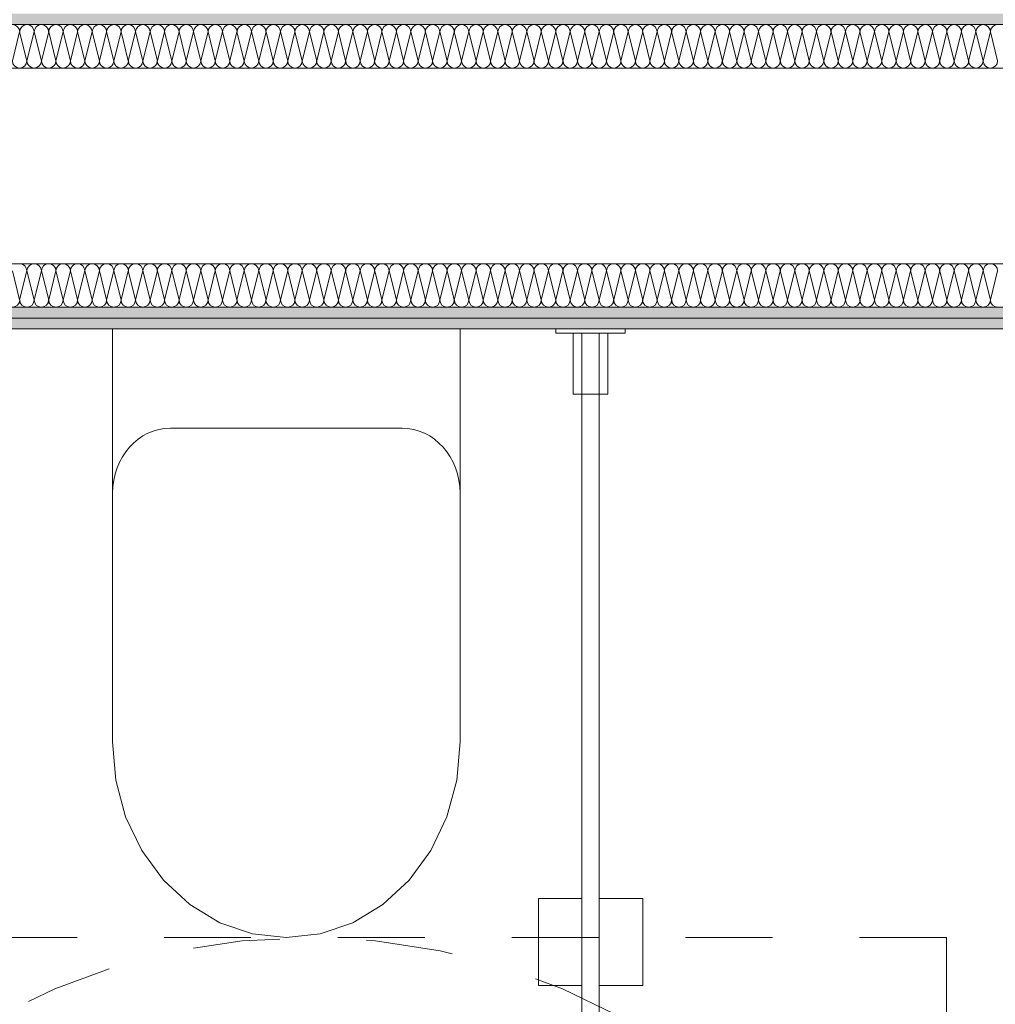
# Model space of a CAD drawing. Header units: metres. Extents: x -3.5 to 65.3, y -10.9 to 16.7.
# Tile 150 of 165: x 45.8 to 47, y 2.1 to 3.2. Entities that reach past the tile are written whole.
import ezdxf

# ---------------------------------------------------------------- set-up
doc = ezdxf.new("R2010")
doc.units = ezdxf.units.M
doc.header["$MEASUREMENT"] = 0
doc.linetypes.add('Strichlinie eng', pattern=[0.046, 0.03, -0.016])
doc.linetypes.add('STRICHPUNKT', pattern=[0.015, 0.0075, -0.00375, 0, -0.00375])
for name, color, linetype in [('102 - Bemaßung_ Beschriftung.Detail_ Ausschnitt', 7, 'Continuous'), ('606 - Struktur.Wand Innen Ausbau', 7, 'Continuous'), ('650 - Abdeckung.Fußboden Aufbau', 7, 'Continuous'), ('702 - Einrichtung.Möbel Sanitär', 7, 'Continuous'), ('802 - HKLSE.Sanitär', 7, 'Continuous')]:
    doc.layers.add(name, color=color, linetype=linetype)
doc.styles.add('ERSTELLTER_STIL_1', font='txt')
doc.dimstyles.new('ERSTELLTER_STIL__3', dxfattribs={"dimtxt": 0.04, "dimasz": 0.02128, "dimexe": 0.18, "dimexo": 0.0625, "dimgap": 0, "dimtad": 1, "dimtih": 1, "dimtoh": 1, "dimzin": 0, "dimdsep": 46, "dimtxsty": 'ERSTELLTER_STIL_1', "dimblk": 'ARROWHEAD_2', "dimblk1": 'ARROWHEAD_2', "dimblk2": 'ARROWHEAD_2', "dimcen": 0.09, "dimse1": 1, "dimse2": 1, "dimclrd": 7, "dimclre": 7, "dimclrt": 7, "dimazin": 0, "dimtfac": 1, "dimtdec": 4, "dimtmove": 0, "dimatfit": 3, "dimfxl": 1, "dimtolj": 1, "dimtzin": 0, "dimarcsym": 0})
pattern_1 = [(45, (0, 0), (-0.0070710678, 0.0070710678), [0, -0.01])]

# ---------------------------------------------------------------- blocks, each defined once
blk = doc.blocks.new('*X52')
at = {"layer": '606 - Struktur.Wand Innen Ausbau', "color": 7, "linetype": 'Continuous', "lineweight": 5}
for p, q in [((45.8333, 2.8933), (45.825, 2.9267)), ((45.8333, 2.8933), (45.8417, 2.9267)), ((45.85, 2.8933), (45.8417, 2.9267)), ((45.85, 2.8933), (45.8583, 2.9267)), ((45.8667, 2.8933), (45.8583, 2.9267)), ((45.8667, 2.8933), (45.875, 2.9267)), ((45.8833, 2.8933), (45.875, 2.9267)), ((45.8833, 2.8933), (45.8917, 2.9267)), ((45.9, 2.8933), (45.8917, 2.9267)), ((45.9, 2.8933), (45.9083, 2.9267)), ((45.9167, 2.8933), (45.9083, 2.9267)), ((45.9167, 2.8933), (45.925, 2.9267)), ((45.9333, 2.8933), (45.925, 2.9267)), ((45.9333, 2.8933), (45.9417, 2.9267)), ((45.95, 2.8933), (45.9417, 2.9267)), ((45.95, 2.8933), (45.9583, 2.9267)), ((45.9667, 2.8933), (45.9583, 2.9267)), ((45.9667, 2.8933), (45.975, 2.9267)), ((45.9833, 2.8933), (45.975, 2.9267)), ((45.9833, 2.8933), (45.9917, 2.9267)), ((46, 2.8933), (45.9917, 2.9267)), ((46, 2.8933), (46.0083, 2.9267)), ((46.0167, 2.8933), (46.0083, 2.9267)), ((46.0167, 2.8933), (46.025, 2.9267)), ((46.0333, 2.8933), (46.025, 2.9267)), ((46.0333, 2.8933), (46.0417, 2.9267)), ((46.05, 2.8933), (46.0417, 2.9267)), ((46.05, 2.8933), (46.0583, 2.9267)), ((46.0667, 2.8933), (46.0583, 2.9267)), ((46.0667, 2.8933), (46.075, 2.9267)), ((46.0833, 2.8933), (46.075, 2.9267)), ((46.0833, 2.8933), (46.0917, 2.9267)), ((46.1, 2.8933), (46.0917, 2.9267)), ((46.1, 2.8933), (46.1083, 2.9267)), ((46.1167, 2.8933), (46.1083, 2.9267)), ((46.1167, 2.8933), (46.125, 2.9267)), ((46.1333, 2.8933), (46.125, 2.9267)), ((46.1333, 2.8933), (46.1417, 2.9267)), ((46.15, 2.8933), (46.1417, 2.9267)), ((46.15, 2.8933), (46.1583, 2.9267)), ((46.1667, 2.8933), (46.1583, 2.9267)), ((46.1667, 2.8933), (46.175, 2.9267)), ((46.1833, 2.8933), (46.175, 2.9267)), ((46.1833, 2.8933), (46.1917, 2.9267)), ((46.2, 2.8933), (46.1917, 2.9267)), ((46.2, 2.8933), (46.2083, 2.9267)), ((46.2167, 2.8933), (46.2083, 2.9267)), ((46.2167, 2.8933), (46.225, 2.9267)), ((46.2333, 2.8933), (46.225, 2.9267)), ((46.2333, 2.8933), (46.2417, 2.9267)), ((46.25, 2.8933), (46.2417, 2.9267)), ((46.25, 2.8933), (46.2583, 2.9267)), ((46.2667, 2.8933), (46.2583, 2.9267)), ((46.2667, 2.8933), (46.275, 2.9267)), ((46.2833, 2.8933), (46.275, 2.9267)), ((46.2833, 2.8933), (46.2917, 2.9267)), ((46.3, 2.8933), (46.2917, 2.9267)), ((46.3, 2.8933), (46.3083, 2.9267)), ((46.3167, 2.8933), (46.3083, 2.9267)), ((46.3167, 2.8933), (46.325, 2.9267)), ((46.3333, 2.8933), (46.325, 2.9267)), ((46.3333, 2.8933), (46.3417, 2.9267)), ((46.35, 2.8933), (46.3417, 2.9267)), ((46.35, 2.8933), (46.3583, 2.9267)), ((46.3667, 2.8933), (46.3583, 2.9267)), ((46.3667, 2.8933), (46.375, 2.9267)), ((46.3833, 2.8933), (46.375, 2.9267)), ((46.3833, 2.8933), (46.3917, 2.9267)), ((46.4, 2.8933), (46.3917, 2.9267)), ((46.4, 2.8933), (46.4083, 2.9267)), ((46.4167, 2.8933), (46.4083, 2.9267)), ((46.4167, 2.8933), (46.425, 2.9267)), ((46.4333, 2.8933), (46.425, 2.9267)), ((46.4333, 2.8933), (46.4417, 2.9267)), ((46.45, 2.8933), (46.4417, 2.9267)), ((46.45, 2.8933), (46.4583, 2.9267)), ((46.4667, 2.8933), (46.4583, 2.9267)), ((46.4667, 2.8933), (46.475, 2.9267)), ((46.4833, 2.8933), (46.475, 2.9267)), ((46.4833, 2.8933), (46.4917, 2.9267)), ((46.5, 2.8933), (46.4917, 2.9267)), ((46.5, 2.8933), (46.5083, 2.9267)), ((46.5167, 2.8933), (46.5083, 2.9267)), ((46.5167, 2.8933), (46.525, 2.9267)), ((46.5333, 2.8933), (46.525, 2.9267)), ((46.5333, 2.8933), (46.5417, 2.9267)), ((46.55, 2.8933), (46.5417, 2.9267)), ((46.55, 2.8933), (46.5583, 2.9267)), ((46.5667, 2.8933), (46.5583, 2.9267)), ((46.5667, 2.8933), (46.575, 2.9267)), ((46.5833, 2.8933), (46.575, 2.9267)), ((46.5833, 2.8933), (46.5917, 2.9267)), ((46.6, 2.8933), (46.5917, 2.9267)), ((46.6, 2.8933), (46.6083, 2.9267)), ((46.6167, 2.8933), (46.6083, 2.9267)), ((46.6167, 2.8933), (46.625, 2.9267)), ((46.6333, 2.8933), (46.625, 2.9267)), ((46.6333, 2.8933), (46.6417, 2.9267)), ((46.65, 2.8933), (46.6417, 2.9267)), ((46.65, 2.8933), (46.6583, 2.9267)), ((46.6667, 2.8933), (46.6583, 2.9267)), ((46.6667, 2.8933), (46.675, 2.9267)), ((46.6833, 2.8933), (46.675, 2.9267)), ((46.6833, 2.8933), (46.6917, 2.9267)), ((46.7, 2.8933), (46.6917, 2.9267)), ((46.7, 2.8933), (46.7083, 2.9267)), ((46.7167, 2.8933), (46.7083, 2.9267)), ((46.7167, 2.8933), (46.725, 2.9267)), ((46.7333, 2.8933), (46.725, 2.9267)), ((46.7333, 2.8933), (46.7417, 2.9267)), ((46.75, 2.8933), (46.7417, 2.9267)), ((46.75, 2.8933), (46.7583, 2.9267)), ((46.7667, 2.8933), (46.7583, 2.9267)), ((46.7667, 2.8933), (46.775, 2.9267)), ((46.7833, 2.8933), (46.775, 2.9267)), ((46.7833, 2.8933), (46.7917, 2.9267)), ((46.8, 2.8933), (46.7917, 2.9267)), ((46.8, 2.8933), (46.8083, 2.9267)), ((46.8167, 2.8933), (46.8083, 2.9267)), ((46.8167, 2.8933), (46.825, 2.9267)), ((46.8333, 2.8933), (46.825, 2.9267)), ((46.8333, 2.8933), (46.8417, 2.9267)), ((46.85, 2.8933), (46.8417, 2.9267)), ((46.85, 2.8933), (46.8583, 2.9267)), ((46.8667, 2.8933), (46.8583, 2.9267)), ((46.8667, 2.8933), (46.875, 2.9267)), ((46.8833, 2.8933), (46.875, 2.9267)), ((46.8833, 2.8933), (46.8917, 2.9267)), ((46.9, 2.8933), (46.8917, 2.9267)), ((46.9, 2.8933), (46.9083, 2.9267)), ((46.9167, 2.8933), (46.9083, 2.9267)), ((46.9167, 2.8933), (46.925, 2.9267)), ((46.9333, 2.8933), (46.925, 2.9267)), ((46.9333, 2.8933), (46.9417, 2.9267)), ((46.95, 2.8933), (46.9417, 2.9267)), ((46.95, 2.8933), (46.9583, 2.9267))]:
    blk.add_line(p, q, dxfattribs=at)
for centre, start, end in [((45.8333, 2.9267), 0, 90), ((45.85, 2.9267), 90, 180), ((45.85, 2.9267), 0, 90), ((45.8667, 2.9267), 90, 180), ((45.8667, 2.9267), 0, 90), ((45.8833, 2.9267), 90, 180), ((45.8833, 2.9267), 0, 90), ((45.9, 2.9267), 90, 180), ((45.9, 2.9267), 0, 90), ((45.9167, 2.9267), 90, 180), ((45.9167, 2.9267), 0, 90), ((45.9333, 2.9267), 90, 180), ((45.9333, 2.9267), 0, 90), ((45.95, 2.9267), 90, 180), ((45.95, 2.9267), 0, 90), ((45.9667, 2.9267), 90, 180), ((45.9667, 2.9267), 0, 90), ((45.9833, 2.9267), 90, 180), ((45.9833, 2.9267), 0, 90), ((46, 2.9267), 90, 180), ((46, 2.9267), 0, 90), ((46.0167, 2.9267), 90, 180), ((46.0167, 2.9267), 0, 90), ((46.0333, 2.9267), 90, 180), ((46.0333, 2.9267), 0, 90), ((46.05, 2.9267), 90, 180), ((46.05, 2.9267), 0, 90), ((46.0667, 2.9267), 90, 180), ((46.0667, 2.9267), 0, 90), ((46.0833, 2.9267), 90, 180), ((46.0833, 2.9267), 0, 90), ((46.1, 2.9267), 90, 180), ((46.1, 2.9267), 0, 90), ((46.1167, 2.9267), 90, 180), ((46.1167, 2.9267), 0, 90), ((46.1333, 2.9267), 90, 180), ((46.1333, 2.9267), 0, 90), ((46.15, 2.9267), 90, 180), ((46.15, 2.9267), 0, 90), ((46.1667, 2.9267), 90, 180), ((46.1667, 2.9267), 0, 90), ((46.1833, 2.9267), 90, 180), ((46.1833, 2.9267), 0, 90), ((46.2, 2.9267), 90, 180), ((46.2, 2.9267), 0, 90), ((46.2167, 2.9267), 90, 180), ((46.2167, 2.9267), 0, 90), ((46.2333, 2.9267), 90, 180), ((46.2333, 2.9267), 0, 90), ((46.25, 2.9267), 90, 180), ((46.25, 2.9267), 0, 90), ((46.2667, 2.9267), 90, 180), ((46.2667, 2.9267), 0, 90), ((46.2833, 2.9267), 90, 180), ((46.2833, 2.9267), 0, 90), ((46.3, 2.9267), 90, 180), ((46.3, 2.9267), 0, 90), ((46.3167, 2.9267), 90, 180), ((46.3167, 2.9267), 0, 90), ((46.3333, 2.9267), 90, 180), ((46.3333, 2.9267), 0, 90), ((46.35, 2.9267), 90, 180), ((46.35, 2.9267), 0, 90), ((46.3667, 2.9267), 90, 180), ((46.3667, 2.9267), 0, 90), ((46.3833, 2.9267), 90, 180), ((46.3833, 2.9267), 0, 90), ((46.4, 2.9267), 90, 180), ((46.4, 2.9267), 0, 90), ((46.4167, 2.9267), 90, 180), ((46.4167, 2.9267), 0, 90), ((46.4333, 2.9267), 90, 180), ((46.4333, 2.9267), 0, 90), ((46.45, 2.9267), 90, 180), ((46.45, 2.9267), 0, 90), ((46.4667, 2.9267), 90, 180), ((46.4667, 2.9267), 0, 90), ((46.4833, 2.9267), 90, 180), ((46.4833, 2.9267), 0, 90), ((46.5, 2.9267), 90, 180), ((46.5, 2.9267), 0, 90), ((46.5167, 2.9267), 90, 180), ((46.5167, 2.9267), 0, 90), ((46.5333, 2.9267), 90, 180), ((46.5333, 2.9267), 0, 90), ((46.55, 2.9267), 90, 180), ((46.55, 2.9267), 0, 90), ((46.5667, 2.9267), 90, 180), ((46.5667, 2.9267), 0, 90), ((46.5833, 2.9267), 90, 180), ((46.5833, 2.9267), 0, 90), ((46.6, 2.9267), 90, 180), ((46.6, 2.9267), 0, 90), ((46.6167, 2.9267), 90, 180), ((46.6167, 2.9267), 0, 90), ((46.6333, 2.9267), 90, 180), ((46.6333, 2.9267), 0, 90), ((46.65, 2.9267), 90, 180), ((46.65, 2.9267), 0, 90), ((46.6667, 2.9267), 90, 180), ((46.6667, 2.9267), 0, 90), ((46.6833, 2.9267), 90, 180), ((46.6833, 2.9267), 0, 90), ((46.7, 2.9267), 90, 180), ((46.7, 2.9267), 0, 90), ((46.7167, 2.9267), 90, 180), ((46.7167, 2.9267), 0, 90), ((46.7333, 2.9267), 90, 180), ((46.7333, 2.9267), 0, 90), ((46.75, 2.9267), 90, 180), ((46.75, 2.9267), 0, 90), ((46.7667, 2.9267), 90, 180), ((46.7667, 2.9267), 0, 90), ((46.7833, 2.9267), 90, 180), ((46.7833, 2.9267), 0, 90), ((46.8, 2.9267), 90, 180), ((46.8, 2.9267), 0, 90), ((46.8167, 2.9267), 90, 180), ((46.8167, 2.9267), 0, 90), ((46.8333, 2.9267), 90, 180), ((46.8333, 2.9267), 0, 90), ((46.85, 2.9267), 90, 180), ((46.85, 2.9267), 0, 90), ((46.8667, 2.9267), 90, 180), ((46.8667, 2.9267), 0, 90), ((46.8833, 2.9267), 90, 180), ((46.8833, 2.9267), 0, 90), ((46.9, 2.9267), 90, 180), ((46.9, 2.9267), 0, 90), ((46.9167, 2.9267), 90, 180), ((46.9167, 2.9267), 0, 90), ((46.9333, 2.9267), 90, 180), ((46.9333, 2.9267), 0, 90), ((46.95, 2.9267), 90, 180), ((46.95, 2.9267), 0, 90), ((45.825, 2.8933), 270, 0), ((45.8417, 2.8933), 180, 270), ((45.8417, 2.8933), 270, 0), ((45.8583, 2.8933), 180, 270), ((45.8583, 2.8933), 270, 0), ((45.875, 2.8933), 180, 270), ((45.875, 2.8933), 270, 0), ((45.8917, 2.8933), 180, 270), ((45.8917, 2.8933), 270, 0), ((45.9083, 2.8933), 180, 270), ((45.9083, 2.8933), 270, 0), ((45.925, 2.8933), 180, 270), ((45.925, 2.8933), 270, 0), ((45.9417, 2.8933), 180, 270), ((45.9417, 2.8933), 270, 0), ((45.9583, 2.8933), 180, 270), ((45.9583, 2.8933), 270, 0), ((45.975, 2.8933), 180, 270), ((45.975, 2.8933), 270, 0), ((45.9917, 2.8933), 180, 270), ((45.9917, 2.8933), 270, 0), ((46.0083, 2.8933), 180, 270), ((46.0083, 2.8933), 270, 0), ((46.025, 2.8933), 180, 270), ((46.025, 2.8933), 270, 0), ((46.0417, 2.8933), 180, 270), ((46.0417, 2.8933), 270, 0), ((46.0583, 2.8933), 180, 270), ((46.0583, 2.8933), 270, 0), ((46.075, 2.8933), 180, 270), ((46.075, 2.8933), 270, 0), ((46.0917, 2.8933), 180, 270), ((46.0917, 2.8933), 270, 0), ((46.1083, 2.8933), 180, 270), ((46.1083, 2.8933), 270, 0), ((46.125, 2.8933), 180, 270), ((46.125, 2.8933), 270, 0), ((46.1417, 2.8933), 180, 270), ((46.1417, 2.8933), 270, 0), ((46.1583, 2.8933), 180, 270), ((46.1583, 2.8933), 270, 0), ((46.175, 2.8933), 180, 270), ((46.175, 2.8933), 270, 0), ((46.1917, 2.8933), 180, 270), ((46.1917, 2.8933), 270, 0), ((46.2083, 2.8933), 180, 270), ((46.2083, 2.8933), 270, 0), ((46.225, 2.8933), 180, 270), ((46.225, 2.8933), 270, 0), ((46.2417, 2.8933), 180, 270), ((46.2417, 2.8933), 270, 0), ((46.2583, 2.8933), 180, 270), ((46.2583, 2.8933), 270, 0), ((46.275, 2.8933), 180, 270), ((46.275, 2.8933), 270, 0), ((46.2917, 2.8933), 180, 270), ((46.2917, 2.8933), 270, 0), ((46.3083, 2.8933), 180, 270), ((46.3083, 2.8933), 270, 0), ((46.325, 2.8933), 180, 270), ((46.325, 2.8933), 270, 0), ((46.3417, 2.8933), 180, 270), ((46.3417, 2.8933), 270, 0), ((46.3583, 2.8933), 180, 270), ((46.3583, 2.8933), 270, 0), ((46.375, 2.8933), 180, 270), ((46.375, 2.8933), 270, 0), ((46.3917, 2.8933), 180, 270), ((46.3917, 2.8933), 270, 0), ((46.4083, 2.8933), 180, 270), ((46.4083, 2.8933), 270, 0), ((46.425, 2.8933), 180, 270), ((46.425, 2.8933), 270, 0), ((46.4417, 2.8933), 180, 270), ((46.4417, 2.8933), 270, 0), ((46.4583, 2.8933), 180, 270), ((46.4583, 2.8933), 270, 0), ((46.475, 2.8933), 180, 270), ((46.475, 2.8933), 270, 0), ((46.4917, 2.8933), 180, 270), ((46.4917, 2.8933), 270, 0), ((46.5083, 2.8933), 180, 270), ((46.5083, 2.8933), 270, 0), ((46.525, 2.8933), 180, 270), ((46.525, 2.8933), 270, 0), ((46.5417, 2.8933), 180, 270), ((46.5417, 2.8933), 270, 0), ((46.5583, 2.8933), 180, 270), ((46.5583, 2.8933), 270, 0), ((46.575, 2.8933), 180, 270), ((46.575, 2.8933), 270, 0), ((46.5917, 2.8933), 180, 270), ((46.5917, 2.8933), 270, 0), ((46.6083, 2.8933), 180, 270), ((46.6083, 2.8933), 270, 0), ((46.625, 2.8933), 180, 270), ((46.625, 2.8933), 270, 0), ((46.6417, 2.8933), 180, 270), ((46.6417, 2.8933), 270, 0), ((46.6583, 2.8933), 180, 270), ((46.6583, 2.8933), 270, 0), ((46.675, 2.8933), 180, 270), ((46.675, 2.8933), 270, 0), ((46.6917, 2.8933), 180, 270), ((46.6917, 2.8933), 270, 0), ((46.7083, 2.8933), 180, 270), ((46.7083, 2.8933), 270, 0), ((46.725, 2.8933), 180, 270), ((46.725, 2.8933), 270, 0), ((46.7417, 2.8933), 180, 270), ((46.7417, 2.8933), 270, 0), ((46.7583, 2.8933), 180, 270), ((46.7583, 2.8933), 270, 0), ((46.775, 2.8933), 180, 270), ((46.775, 2.8933), 270, 0), ((46.7917, 2.8933), 180, 270), ((46.7917, 2.8933), 270, 0), ((46.8083, 2.8933), 180, 270), ((46.8083, 2.8933), 270, 0), ((46.825, 2.8933), 180, 270), ((46.825, 2.8933), 270, 0), ((46.8417, 2.8933), 180, 270), ((46.8417, 2.8933), 270, 0), ((46.8583, 2.8933), 180, 270), ((46.8583, 2.8933), 270, 0), ((46.875, 2.8933), 180, 270), ((46.875, 2.8933), 270, 0), ((46.8917, 2.8933), 180, 270), ((46.8917, 2.8933), 270, 0), ((46.9083, 2.8933), 180, 270), ((46.9083, 2.8933), 270, 0), ((46.925, 2.8933), 180, 270), ((46.925, 2.8933), 270, 0), ((46.9417, 2.8933), 180, 270), ((46.9417, 2.8933), 270, 0), ((46.9583, 2.8933), 180, 270)]:
    blk.add_arc(centre, 0.00833, start, end, dxfattribs=at)
blk = doc.blocks.new('*X57')
at = {"layer": '606 - Struktur.Wand Innen Ausbau', "color": 7, "linetype": 'Continuous', "lineweight": 5}
for p, q in [((45.8333, 3.2017), (45.825, 3.1683)), ((45.8333, 3.2017), (45.8417, 3.1683)), ((45.85, 3.2017), (45.8417, 3.1683)), ((45.85, 3.2017), (45.8583, 3.1683)), ((45.8667, 3.2017), (45.8583, 3.1683)), ((45.8667, 3.2017), (45.875, 3.1683)), ((45.8833, 3.2017), (45.875, 3.1683)), ((45.8833, 3.2017), (45.8917, 3.1683)), ((45.9, 3.2017), (45.8917, 3.1683)), ((45.9, 3.2017), (45.9083, 3.1683)), ((45.9167, 3.2017), (45.9083, 3.1683)), ((45.9167, 3.2017), (45.925, 3.1683)), ((45.9333, 3.2017), (45.925, 3.1683)), ((45.9333, 3.2017), (45.9417, 3.1683)), ((45.95, 3.2017), (45.9417, 3.1683)), ((45.95, 3.2017), (45.9583, 3.1683)), ((45.9667, 3.2017), (45.9583, 3.1683)), ((45.9667, 3.2017), (45.975, 3.1683)), ((45.9833, 3.2017), (45.975, 3.1683)), ((45.9833, 3.2017), (45.9917, 3.1683)), ((46, 3.2017), (45.9917, 3.1683)), ((46, 3.2017), (46.0083, 3.1683)), ((46.0167, 3.2017), (46.0083, 3.1683)), ((46.0167, 3.2017), (46.025, 3.1683)), ((46.0333, 3.2017), (46.025, 3.1683)), ((46.0333, 3.2017), (46.0417, 3.1683)), ((46.05, 3.2017), (46.0417, 3.1683)), ((46.05, 3.2017), (46.0583, 3.1683)), ((46.0667, 3.2017), (46.0583, 3.1683)), ((46.0667, 3.2017), (46.075, 3.1683)), ((46.0833, 3.2017), (46.075, 3.1683)), ((46.0833, 3.2017), (46.0917, 3.1683)), ((46.1, 3.2017), (46.0917, 3.1683)), ((46.1, 3.2017), (46.1083, 3.1683)), ((46.1167, 3.2017), (46.1083, 3.1683)), ((46.1167, 3.2017), (46.125, 3.1683)), ((46.1333, 3.2017), (46.125, 3.1683)), ((46.1333, 3.2017), (46.1417, 3.1683)), ((46.15, 3.2017), (46.1417, 3.1683)), ((46.15, 3.2017), (46.1583, 3.1683)), ((46.1667, 3.2017), (46.1583, 3.1683)), ((46.1667, 3.2017), (46.175, 3.1683)), ((46.1833, 3.2017), (46.175, 3.1683)), ((46.1833, 3.2017), (46.1917, 3.1683)), ((46.2, 3.2017), (46.1917, 3.1683)), ((46.2, 3.2017), (46.2083, 3.1683)), ((46.2167, 3.2017), (46.2083, 3.1683)), ((46.2167, 3.2017), (46.225, 3.1683)), ((46.2333, 3.2017), (46.225, 3.1683)), ((46.2333, 3.2017), (46.2417, 3.1683)), ((46.25, 3.2017), (46.2417, 3.1683)), ((46.25, 3.2017), (46.2583, 3.1683)), ((46.2667, 3.2017), (46.2583, 3.1683)), ((46.2667, 3.2017), (46.275, 3.1683)), ((46.2833, 3.2017), (46.275, 3.1683)), ((46.2833, 3.2017), (46.2917, 3.1683)), ((46.3, 3.2017), (46.2917, 3.1683)), ((46.3, 3.2017), (46.3083, 3.1683)), ((46.3167, 3.2017), (46.3083, 3.1683)), ((46.3167, 3.2017), (46.325, 3.1683)), ((46.3333, 3.2017), (46.325, 3.1683)), ((46.3333, 3.2017), (46.3417, 3.1683)), ((46.35, 3.2017), (46.3417, 3.1683)), ((46.35, 3.2017), (46.3583, 3.1683)), ((46.3667, 3.2017), (46.3583, 3.1683)), ((46.3667, 3.2017), (46.375, 3.1683)), ((46.3833, 3.2017), (46.375, 3.1683)), ((46.3833, 3.2017), (46.3917, 3.1683)), ((46.4, 3.2017), (46.3917, 3.1683)), ((46.4, 3.2017), (46.4083, 3.1683)), ((46.4167, 3.2017), (46.4083, 3.1683)), ((46.4167, 3.2017), (46.425, 3.1683)), ((46.4333, 3.2017), (46.425, 3.1683)), ((46.4333, 3.2017), (46.4417, 3.1683)), ((46.45, 3.2017), (46.4417, 3.1683)), ((46.45, 3.2017), (46.4583, 3.1683)), ((46.4667, 3.2017), (46.4583, 3.1683)), ((46.4667, 3.2017), (46.475, 3.1683)), ((46.4833, 3.2017), (46.475, 3.1683)), ((46.4833, 3.2017), (46.4917, 3.1683)), ((46.5, 3.2017), (46.4917, 3.1683)), ((46.5, 3.2017), (46.5083, 3.1683)), ((46.5167, 3.2017), (46.5083, 3.1683)), ((46.5167, 3.2017), (46.525, 3.1683)), ((46.5333, 3.2017), (46.525, 3.1683)), ((46.5333, 3.2017), (46.5417, 3.1683)), ((46.55, 3.2017), (46.5417, 3.1683)), ((46.55, 3.2017), (46.5583, 3.1683)), ((46.5667, 3.2017), (46.5583, 3.1683)), ((46.5667, 3.2017), (46.575, 3.1683)), ((46.5833, 3.2017), (46.575, 3.1683)), ((46.5833, 3.2017), (46.5917, 3.1683)), ((46.6, 3.2017), (46.5917, 3.1683)), ((46.6, 3.2017), (46.6083, 3.1683)), ((46.6167, 3.2017), (46.6083, 3.1683)), ((46.6167, 3.2017), (46.625, 3.1683)), ((46.6333, 3.2017), (46.625, 3.1683)), ((46.6333, 3.2017), (46.6417, 3.1683)), ((46.65, 3.2017), (46.6417, 3.1683)), ((46.65, 3.2017), (46.6583, 3.1683)), ((46.6667, 3.2017), (46.6583, 3.1683)), ((46.6667, 3.2017), (46.675, 3.1683)), ((46.6833, 3.2017), (46.675, 3.1683)), ((46.6833, 3.2017), (46.6917, 3.1683)), ((46.7, 3.2017), (46.6917, 3.1683)), ((46.7, 3.2017), (46.7083, 3.1683)), ((46.7167, 3.2017), (46.7083, 3.1683)), ((46.7167, 3.2017), (46.725, 3.1683)), ((46.7333, 3.2017), (46.725, 3.1683)), ((46.7333, 3.2017), (46.7417, 3.1683)), ((46.75, 3.2017), (46.7417, 3.1683)), ((46.75, 3.2017), (46.7583, 3.1683)), ((46.7667, 3.2017), (46.7583, 3.1683)), ((46.7667, 3.2017), (46.775, 3.1683)), ((46.7833, 3.2017), (46.775, 3.1683)), ((46.7833, 3.2017), (46.7917, 3.1683)), ((46.8, 3.2017), (46.7917, 3.1683)), ((46.8, 3.2017), (46.8083, 3.1683)), ((46.8167, 3.2017), (46.8083, 3.1683)), ((46.8167, 3.2017), (46.825, 3.1683)), ((46.8333, 3.2017), (46.825, 3.1683)), ((46.8333, 3.2017), (46.8417, 3.1683)), ((46.85, 3.2017), (46.8417, 3.1683)), ((46.85, 3.2017), (46.8583, 3.1683)), ((46.8667, 3.2017), (46.8583, 3.1683)), ((46.8667, 3.2017), (46.875, 3.1683)), ((46.8833, 3.2017), (46.875, 3.1683)), ((46.8833, 3.2017), (46.8917, 3.1683)), ((46.9, 3.2017), (46.8917, 3.1683)), ((46.9, 3.2017), (46.9083, 3.1683)), ((46.9167, 3.2017), (46.9083, 3.1683)), ((46.9167, 3.2017), (46.925, 3.1683)), ((46.9333, 3.2017), (46.925, 3.1683)), ((46.9333, 3.2017), (46.9417, 3.1683)), ((46.95, 3.2017), (46.9417, 3.1683)), ((46.95, 3.2017), (46.9583, 3.1683))]:
    blk.add_line(p, q, dxfattribs=at)
for centre, start, end in [((45.825, 3.2017), 0, 90), ((45.8417, 3.2017), 90, 180), ((45.8417, 3.2017), 0, 90), ((45.8583, 3.2017), 90, 180), ((45.8583, 3.2017), 0, 90), ((45.875, 3.2017), 90, 180), ((45.875, 3.2017), 0, 90), ((45.8917, 3.2017), 90, 180), ((45.8917, 3.2017), 0, 90), ((45.9083, 3.2017), 90, 180), ((45.9083, 3.2017), 0, 90), ((45.925, 3.2017), 90, 180), ((45.925, 3.2017), 0, 90), ((45.9417, 3.2017), 90, 180), ((45.9417, 3.2017), 0, 90), ((45.9583, 3.2017), 90, 180), ((45.9583, 3.2017), 0, 90), ((45.975, 3.2017), 90, 180), ((45.975, 3.2017), 0, 90), ((45.9917, 3.2017), 90, 180), ((45.9917, 3.2017), 0, 90), ((46.0083, 3.2017), 90, 180), ((46.0083, 3.2017), 0, 90), ((46.025, 3.2017), 90, 180), ((46.025, 3.2017), 0, 90), ((46.0417, 3.2017), 90, 180), ((46.0417, 3.2017), 0, 90), ((46.0583, 3.2017), 90, 180), ((46.0583, 3.2017), 0, 90), ((46.075, 3.2017), 90, 180), ((46.075, 3.2017), 0, 90), ((46.0917, 3.2017), 90, 180), ((46.0917, 3.2017), 0, 90), ((46.1083, 3.2017), 90, 180), ((46.1083, 3.2017), 0, 90), ((46.125, 3.2017), 90, 180), ((46.125, 3.2017), 0, 90), ((46.1417, 3.2017), 90, 180), ((46.1417, 3.2017), 0, 90), ((46.1583, 3.2017), 90, 180), ((46.1583, 3.2017), 0, 90), ((46.175, 3.2017), 90, 180), ((46.175, 3.2017), 0, 90), ((46.1917, 3.2017), 90, 180), ((46.1917, 3.2017), 0, 90), ((46.2083, 3.2017), 90, 180), ((46.2083, 3.2017), 0, 90), ((46.225, 3.2017), 90, 180), ((46.225, 3.2017), 0, 90), ((46.2417, 3.2017), 90, 180), ((46.2417, 3.2017), 0, 90), ((46.2583, 3.2017), 90, 180), ((46.2583, 3.2017), 0, 90), ((46.275, 3.2017), 90, 180), ((46.275, 3.2017), 0, 90), ((46.2917, 3.2017), 90, 180), ((46.2917, 3.2017), 0, 90), ((46.3083, 3.2017), 90, 180), ((46.3083, 3.2017), 0, 90), ((46.325, 3.2017), 90, 180), ((46.325, 3.2017), 0, 90), ((46.3417, 3.2017), 90, 180), ((46.3417, 3.2017), 0, 90), ((46.3583, 3.2017), 90, 180), ((46.3583, 3.2017), 0, 90), ((46.375, 3.2017), 90, 180), ((46.375, 3.2017), 0, 90), ((46.3917, 3.2017), 90, 180), ((46.3917, 3.2017), 0, 90), ((46.4083, 3.2017), 90, 180), ((46.4083, 3.2017), 0, 90), ((46.425, 3.2017), 90, 180), ((46.425, 3.2017), 0, 90), ((46.4417, 3.2017), 90, 180), ((46.4417, 3.2017), 0, 90), ((46.4583, 3.2017), 90, 180), ((46.4583, 3.2017), 0, 90), ((46.475, 3.2017), 90, 180), ((46.475, 3.2017), 0, 90), ((46.4917, 3.2017), 90, 180), ((46.4917, 3.2017), 0, 90), ((46.5083, 3.2017), 90, 180), ((46.5083, 3.2017), 0, 90), ((46.525, 3.2017), 90, 180), ((46.525, 3.2017), 0, 90), ((46.5417, 3.2017), 90, 180), ((46.5417, 3.2017), 0, 90), ((46.5583, 3.2017), 90, 180), ((46.5583, 3.2017), 0, 90), ((46.575, 3.2017), 90, 180), ((46.575, 3.2017), 0, 90), ((46.5917, 3.2017), 90, 180), ((46.5917, 3.2017), 0, 90), ((46.6083, 3.2017), 90, 180), ((46.6083, 3.2017), 0, 90), ((46.625, 3.2017), 90, 180), ((46.625, 3.2017), 0, 90), ((46.6417, 3.2017), 90, 180), ((46.6417, 3.2017), 0, 90), ((46.6583, 3.2017), 90, 180), ((46.6583, 3.2017), 0, 90), ((46.675, 3.2017), 90, 180), ((46.675, 3.2017), 0, 90), ((46.6917, 3.2017), 90, 180), ((46.6917, 3.2017), 0, 90), ((46.7083, 3.2017), 90, 180), ((46.7083, 3.2017), 0, 90), ((46.725, 3.2017), 90, 180), ((46.725, 3.2017), 0, 90), ((46.7417, 3.2017), 90, 180), ((46.7417, 3.2017), 0, 90), ((46.7583, 3.2017), 90, 180), ((46.7583, 3.2017), 0, 90), ((46.775, 3.2017), 90, 180), ((46.775, 3.2017), 0, 90), ((46.7917, 3.2017), 90, 180), ((46.7917, 3.2017), 0, 90), ((46.8083, 3.2017), 90, 180), ((46.8083, 3.2017), 0, 90), ((46.825, 3.2017), 90, 180), ((46.825, 3.2017), 0, 90), ((46.8417, 3.2017), 90, 180), ((46.8417, 3.2017), 0, 90), ((46.8583, 3.2017), 90, 180), ((46.8583, 3.2017), 0, 90), ((46.875, 3.2017), 90, 180), ((46.875, 3.2017), 0, 90), ((46.8917, 3.2017), 90, 180), ((46.8917, 3.2017), 0, 90), ((46.9083, 3.2017), 90, 180), ((46.9083, 3.2017), 0, 90), ((46.925, 3.2017), 90, 180), ((46.925, 3.2017), 0, 90), ((46.9417, 3.2017), 90, 180), ((46.9417, 3.2017), 0, 90), ((46.9583, 3.2017), 90, 180), ((45.8333, 3.1683), 180, 270), ((45.8333, 3.1683), 270, 0), ((45.85, 3.1683), 180, 270), ((45.85, 3.1683), 270, 0), ((45.8667, 3.1683), 180, 270), ((45.8667, 3.1683), 270, 0), ((45.8833, 3.1683), 180, 270), ((45.8833, 3.1683), 270, 0), ((45.9, 3.1683), 180, 270), ((45.9, 3.1683), 270, 0), ((45.9167, 3.1683), 180, 270), ((45.9167, 3.1683), 270, 0), ((45.9333, 3.1683), 180, 270), ((45.9333, 3.1683), 270, 0), ((45.95, 3.1683), 180, 270), ((45.95, 3.1683), 270, 0), ((45.9667, 3.1683), 180, 270), ((45.9667, 3.1683), 270, 0), ((45.9833, 3.1683), 180, 270), ((45.9833, 3.1683), 270, 0), ((46, 3.1683), 180, 270), ((46, 3.1683), 270, 0), ((46.0167, 3.1683), 180, 270), ((46.0167, 3.1683), 270, 0), ((46.0333, 3.1683), 180, 270), ((46.0333, 3.1683), 270, 0), ((46.05, 3.1683), 180, 270), ((46.05, 3.1683), 270, 0), ((46.0667, 3.1683), 180, 270), ((46.0667, 3.1683), 270, 0), ((46.0833, 3.1683), 180, 270), ((46.0833, 3.1683), 270, 0), ((46.1, 3.1683), 180, 270), ((46.1, 3.1683), 270, 0), ((46.1167, 3.1683), 180, 270), ((46.1167, 3.1683), 270, 0), ((46.1333, 3.1683), 180, 270), ((46.1333, 3.1683), 270, 0), ((46.15, 3.1683), 180, 270), ((46.15, 3.1683), 270, 0), ((46.1667, 3.1683), 180, 270), ((46.1667, 3.1683), 270, 0), ((46.1833, 3.1683), 180, 270), ((46.1833, 3.1683), 270, 0), ((46.2, 3.1683), 180, 270), ((46.2, 3.1683), 270, 0), ((46.2167, 3.1683), 180, 270), ((46.2167, 3.1683), 270, 0), ((46.2333, 3.1683), 180, 270), ((46.2333, 3.1683), 270, 0), ((46.25, 3.1683), 180, 270), ((46.25, 3.1683), 270, 0), ((46.2667, 3.1683), 180, 270), ((46.2667, 3.1683), 270, 0), ((46.2833, 3.1683), 180, 270), ((46.2833, 3.1683), 270, 0), ((46.3, 3.1683), 180, 270), ((46.3, 3.1683), 270, 0), ((46.3167, 3.1683), 180, 270), ((46.3167, 3.1683), 270, 0), ((46.3333, 3.1683), 180, 270), ((46.3333, 3.1683), 270, 0), ((46.35, 3.1683), 180, 270), ((46.35, 3.1683), 270, 0), ((46.3667, 3.1683), 180, 270), ((46.3667, 3.1683), 270, 0), ((46.3833, 3.1683), 180, 270), ((46.3833, 3.1683), 270, 0), ((46.4, 3.1683), 180, 270), ((46.4, 3.1683), 270, 0), ((46.4167, 3.1683), 180, 270), ((46.4167, 3.1683), 270, 0), ((46.4333, 3.1683), 180, 270), ((46.4333, 3.1683), 270, 0), ((46.45, 3.1683), 180, 270), ((46.45, 3.1683), 270, 0), ((46.4667, 3.1683), 180, 270), ((46.4667, 3.1683), 270, 0), ((46.4833, 3.1683), 180, 270), ((46.4833, 3.1683), 270, 0), ((46.5, 3.1683), 180, 270), ((46.5, 3.1683), 270, 0), ((46.5167, 3.1683), 180, 270), ((46.5167, 3.1683), 270, 0), ((46.5333, 3.1683), 180, 270), ((46.5333, 3.1683), 270, 0), ((46.55, 3.1683), 180, 270), ((46.55, 3.1683), 270, 0), ((46.5667, 3.1683), 180, 270), ((46.5667, 3.1683), 270, 0), ((46.5833, 3.1683), 180, 270), ((46.5833, 3.1683), 270, 0), ((46.6, 3.1683), 180, 270), ((46.6, 3.1683), 270, 0), ((46.6167, 3.1683), 180, 270), ((46.6167, 3.1683), 270, 0), ((46.6333, 3.1683), 180, 270), ((46.6333, 3.1683), 270, 0), ((46.65, 3.1683), 180, 270), ((46.65, 3.1683), 270, 0), ((46.6667, 3.1683), 180, 270), ((46.6667, 3.1683), 270, 0), ((46.6833, 3.1683), 180, 270), ((46.6833, 3.1683), 270, 0), ((46.7, 3.1683), 180, 270), ((46.7, 3.1683), 270, 0), ((46.7167, 3.1683), 180, 270), ((46.7167, 3.1683), 270, 0), ((46.7333, 3.1683), 180, 270), ((46.7333, 3.1683), 270, 0), ((46.75, 3.1683), 180, 270), ((46.75, 3.1683), 270, 0), ((46.7667, 3.1683), 180, 270), ((46.7667, 3.1683), 270, 0), ((46.7833, 3.1683), 180, 270), ((46.7833, 3.1683), 270, 0), ((46.8, 3.1683), 180, 270), ((46.8, 3.1683), 270, 0), ((46.8167, 3.1683), 180, 270), ((46.8167, 3.1683), 270, 0), ((46.8333, 3.1683), 180, 270), ((46.8333, 3.1683), 270, 0), ((46.85, 3.1683), 180, 270), ((46.85, 3.1683), 270, 0), ((46.8667, 3.1683), 180, 270), ((46.8667, 3.1683), 270, 0), ((46.8833, 3.1683), 180, 270), ((46.8833, 3.1683), 270, 0), ((46.9, 3.1683), 180, 270), ((46.9, 3.1683), 270, 0), ((46.9167, 3.1683), 180, 270), ((46.9167, 3.1683), 270, 0), ((46.9333, 3.1683), 180, 270), ((46.9333, 3.1683), 270, 0), ((46.95, 3.1683), 180, 270), ((46.95, 3.1683), 270, 0)]:
    blk.add_arc(centre, 0.00833, start, end, dxfattribs=at)
blk = doc.blocks.new('*D436')
at = {"layer": '102 - Bemaßung_ Beschriftung.Detail_ Ausschnitt', "color": 7, "linetype": 'Continuous', "lineweight": 5}
for p, q in [((44.7981, -0.6986), (44.7819, -0.7266)), ((44.79, -0.7336), (44.79, -0.6916)), ((47.2981, -0.6986), (47.2819, -0.7266)), ((47.29, -0.7336), (47.29, -0.6916)), ((44.79, -0.7126), (47.29, -0.7126))]:
    blk.add_line(p, q, dxfattribs=at)
at = {"layer": '102 - Bemaßung_ Beschriftung.Detail_ Ausschnitt', "color": 7, "lineweight": 5, "insert": (45.9868, -0.7046), "char_height": 0.04, "attachment_point": 7, "style": 'ERSTELLTER_STIL_1'}
blk.add_mtext('\\A1;{\\pql;\\fArial|b0|i0|c0|p38;2,50}', dxfattribs=at)
blk = doc.blocks.new('ARROWHEAD_2')
at = {"color": 0, "linetype": 'Continuous', "lineweight": 0}
for p, q in [((-0.378, -0.655), (0.378, 0.655)), ((0, 0), (-1, 0))]:
    blk.add_line(p, q, dxfattribs=at)

msp = doc.modelspace()

# ---------------------------------------------------------------- hatches: boundary and pattern name
at = {"layer": '606 - Struktur.Wand Innen Ausbau', "linetype": 'Continuous', "lineweight": 0, "true_color": 0x000000}
h = msp.add_hatch(dxfattribs=at)
h.set_pattern_fill('Gips_0001', color=18, style=0, pattern_type=2)
h.set_pattern_definition(pattern_1)
h.paths.add_polyline_path([(44.565, 3.21), (47.29, 3.21), (47.29, 3.2225), (44.565, 3.2225)])
h = msp.add_hatch(dxfattribs=at)
h.set_pattern_fill('Gips_0001', color=18, style=0, pattern_type=2)
h.set_pattern_definition(pattern_1)
h.paths.add_polyline_path([(44.7775, 2.8725), (47.29, 2.8725), (47.29, 2.885), (44.7775, 2.885)])
h = msp.add_hatch(dxfattribs=at)
h.set_pattern_fill('Gips_0001', color=18, style=0, pattern_type=2)
h.set_pattern_definition(pattern_1)
h.paths.add_polyline_path([(44.79, 2.86), (47.29, 2.86), (47.29, 2.8725), (44.79, 2.8725)])

# ---------------------------------------------------------------- linework, layer by layer
at = {"layer": '606 - Struktur.Wand Innen Ausbau', "color": 7, "linetype": 'Continuous', "lineweight": 5}
for p, q in [((47.29, 3.21), (44.615, 3.21)), ((44.765, 2.885), (47.29, 2.885)), ((44.7775, 2.8725), (47.29, 2.8725))]:
    msp.add_line(p, q, dxfattribs=at)
at = {"layer": '606 - Struktur.Wand Innen Ausbau', "color": 7, "linetype": 'Continuous', "lineweight": 5, "flags": 128}
for points in [[(44.615, 3.16), (47.29, 3.16)], [(47.29, 2.935), (44.715, 2.935)], [(44.79, 2.86), (47.29, 2.86)]]:
    msp.add_lwpolyline(points, dxfattribs=at)
at = {"layer": '650 - Abdeckung.Fußboden Aufbau', "color": 7, "linetype": 'Continuous', "lineweight": 13, "flags": 128}
msp.add_lwpolyline([(44.79, 2.86), (44.79, 0.255), (47.17, 0.255), (47.17, 0.71), (47.29, 0.71), (47.29, 0.845), (47.44, 0.845), (47.44, 1.98), (47.29, 1.98), (47.29, 2.86)], close=True, dxfattribs=at)
at = {"layer": '702 - Einrichtung.Möbel Sanitär', "color": 7, "linetype": 'Continuous', "lineweight": 18}
for p, q in [((46.2732, 2.7459), (46.0068, 2.7459)), ((46.43, 2.105), (46.43, 2.205)), ((46.43, 2.205), (46.48, 2.205)), ((46.5, 2.205), (46.55, 2.205)), ((46.55, 2.205), (46.55, 2.105)), ((46.48, 2.105), (46.43, 2.105)), ((46.55, 2.105), (46.5, 2.105))]:
    msp.add_line(p, q, dxfattribs=at)
at = {"layer": '702 - Einrichtung.Möbel Sanitär', "color": 7, "linetype": 'Continuous', "lineweight": 18, "flags": 128}
for points in [[(46.34, 2.86), (46.34, 2.385), (46.3361, 2.3411), (46.3248, 2.2989), (46.3063, 2.26), (46.2814, 2.2259), (46.2511, 2.1979), (46.2165, 2.1771), (46.179, 2.1643), (46.14, 2.16), (46.101, 2.1643), (46.0635, 2.1771), (46.0289, 2.1979), (45.9986, 2.2259), (45.9737, 2.26), (45.9552, 2.2989), (45.9438, 2.3411), (45.94, 2.385), (45.94, 2.86)], [(46.53, 2.855), (46.45, 2.855), (46.45, 2.86), (46.53, 2.86)], [(46.51, 2.855), (46.51, 2.785), (46.47, 2.785), (46.47, 2.855)]]:
    msp.add_lwpolyline(points, close=True, dxfattribs=at)
msp.add_lwpolyline([(46.5, 2.855), (46.48, 2.855), (46.48, 2.02, 1), (46.5, 2.02)], format="xyb", close=True, dxfattribs=at)
at = {"layer": '702 - Einrichtung.Möbel Sanitär', "color": 7, "linetype": 'Continuous', "lineweight": 18}
for centre, start_param, end_param in [((46.0068, 2.6709), 0, 1.570796), ((46.2732, 2.6709), 4.712389, 6.283185)]:
    msp.add_ellipse(centre, major_axis=(0, 0.075), ratio=0.888889, start_param=start_param, end_param=end_param, dxfattribs=at)
at = {"layer": '802 - HKLSE.Sanitär', "color": 30, "linetype": 'STRICHPUNKT', "lineweight": 18, "true_color": 0xff6e00}
msp.add_lwpolyline([(45.3994, 0.66), (46.8994, 0.66), (46.8994, 2.16), (45.3994, 2.16)], close=True, dxfattribs=at)
at = {"layer": '802 - HKLSE.Sanitär', "color": 30, "linetype": 'Strichlinie eng', "lineweight": 18, "true_color": 0xff6e00}
msp.add_circle((46.1658, 1.41), 0.75, dxfattribs=at)

# ---------------------------------------------------------------- block references
at = {"layer": '606 - Struktur.Wand Innen Ausbau', "color": 7, "lineweight": 18}
for name in ['*X57', '*X52']:
    msp.add_blockref(name, (0, 0), dxfattribs=at)

# ---------------------------------------------------------------- dimensions: what is measured, and where the dimension line sits
at = {"layer": '102 - Bemaßung_ Beschriftung.Detail_ Ausschnitt', "color": 7, "linetype": 'Continuous', "lineweight": 5}
dim = msp.add_linear_dim(base=(47.29, -0.7126), p1=(44.79, 0.255), p2=(47.29, 2.9357), dimstyle='ERSTELLTER_STIL__3', dxfattribs=at)
dim.commit()
dim.dimension.update_dxf_attribs({"geometry": '*D436', "text_midpoint": (46.0387, -0.6846), "dimtype": 160})

doc.saveas('drawing.dxf')
